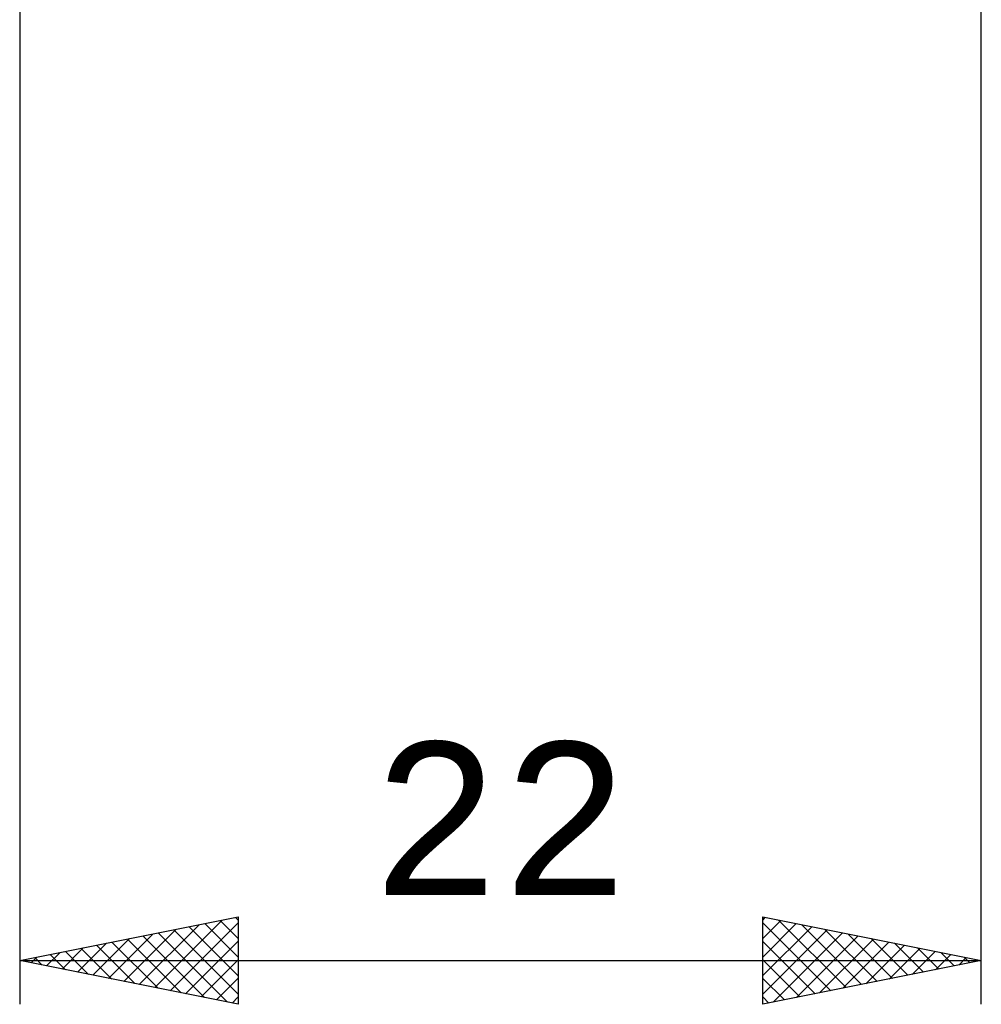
# Model space of a CAD drawing. Header units: millimetres. Extents: x -57 to 83, y -39 to 42.
# Tile 2 of 8: x 10 to 32, y -28 to -5. Entities that reach past the tile are written whole.
import ezdxf
from ezdxf.enums import TextEntityAlignment as Align

# ---------------------------------------------------------------- set-up
doc = ezdxf.new("R2010")
doc.units = ezdxf.units.MM
doc.header["$LTSCALE"] = 4.8
doc.layers.add('2', color=7, linetype='CONTINUOUS')
doc.styles.get("Standard").update_dxf_attribs({"font": 'Monospac821 BT'})

msp = doc.modelspace()

# ---------------------------------------------------------------- linework, layer by layer
at = {"layer": '2', "color": 7, "linetype": 'CONTINUOUS', "lineweight": 25}
for p, q in [((32, -28), (32, 0)), ((10, -5), (10, -28)), ((10, -27), (15, -26)), ((13.09, -27.618), (14.635, -26.073)), ((13.444, -27.689), (15, -26.133)), ((14.586, -26.083), (15, -26.497)), ((14.939, -26.012), (15, -26.073)), ((15, -26), (15, -28)), ((27, -28), (27, -26)), ((27, -26), (32, -27)), ((27, -26.071), (27.059, -26.012)), ((27, -26.495), (27.413, -26.083)), ((27, -26.135), (28.554, -27.689)), ((27.362, -26.072), (28.908, -27.618)), ((12.383, -27.477), (13.575, -26.285)), ((12.737, -27.547), (14.105, -26.179)), ((13.171, -26.366), (14.757, -27.951)), ((13.525, -26.295), (15, -27.77)), ((13.879, -26.224), (15, -27.346)), ((14.232, -26.154), (15, -26.922)), ((27, -26.919), (27.766, -26.153)), ((27, -27.344), (28.12, -26.224)), ((27, -27.768), (28.473, -26.295)), ((27.24, -27.952), (28.827, -26.365)), ((27.892, -26.178), (29.262, -27.548)), ((28.423, -26.285), (29.615, -27.477)), ((11.676, -27.335), (12.514, -26.497)), ((12.03, -27.406), (13.044, -26.391)), ((12.111, -26.578), (13.166, -27.633)), ((12.464, -26.507), (13.696, -27.739)), ((12.818, -26.436), (14.227, -27.845)), ((13.797, -27.759), (15, -26.557)), ((27, -26.559), (28.201, -27.76)), ((27.771, -27.846), (29.18, -26.436)), ((28.301, -27.74), (29.534, -26.507)), ((28.831, -27.634), (29.887, -26.577)), ((28.953, -26.391), (29.969, -27.406)), ((29.483, -26.497), (30.322, -27.336)), ((10.615, -27.123), (10.923, -26.815)), ((10.969, -27.194), (11.453, -26.709)), ((11.05, -26.79), (11.575, -27.315)), ((11.322, -27.264), (11.984, -26.603)), ((11.404, -26.719), (12.105, -27.421)), ((11.757, -26.649), (12.636, -27.527)), ((29.362, -27.528), (30.241, -26.648)), ((29.892, -27.422), (30.595, -26.719)), ((30.014, -26.603), (30.676, -27.265)), ((30.422, -27.316), (30.948, -26.79)), ((30.544, -26.709), (31.029, -27.194)), ((31.074, -26.815), (31.383, -27.123)), ((10, -27), (32, -27)), ((15, -28), (10, -27)), ((10.262, -27.052), (10.393, -26.921)), ((10.343, -26.931), (10.514, -27.103)), ((10.697, -26.861), (11.045, -27.209)), ((14.151, -27.83), (15, -26.981)), ((27, -26.983), (27.847, -27.831)), ((32, -27), (27, -28)), ((30.953, -27.209), (31.302, -26.86)), ((31.483, -27.103), (31.655, -26.931)), ((31.605, -26.921), (31.736, -27.053)), ((14.504, -27.901), (15, -27.405)), ((27, -27.408), (27.494, -27.901)), ((14.858, -27.972), (15, -27.83)), ((27, -27.832), (27.14, -27.972))]:
    msp.add_line(p, q, dxfattribs=at)

# ---------------------------------------------------------------- texts
msp.add_text('22', height=3.5, dxfattribs=at).set_placement((21, -25.5), align=Align.CENTER)

doc.saveas('drawing.dxf')
